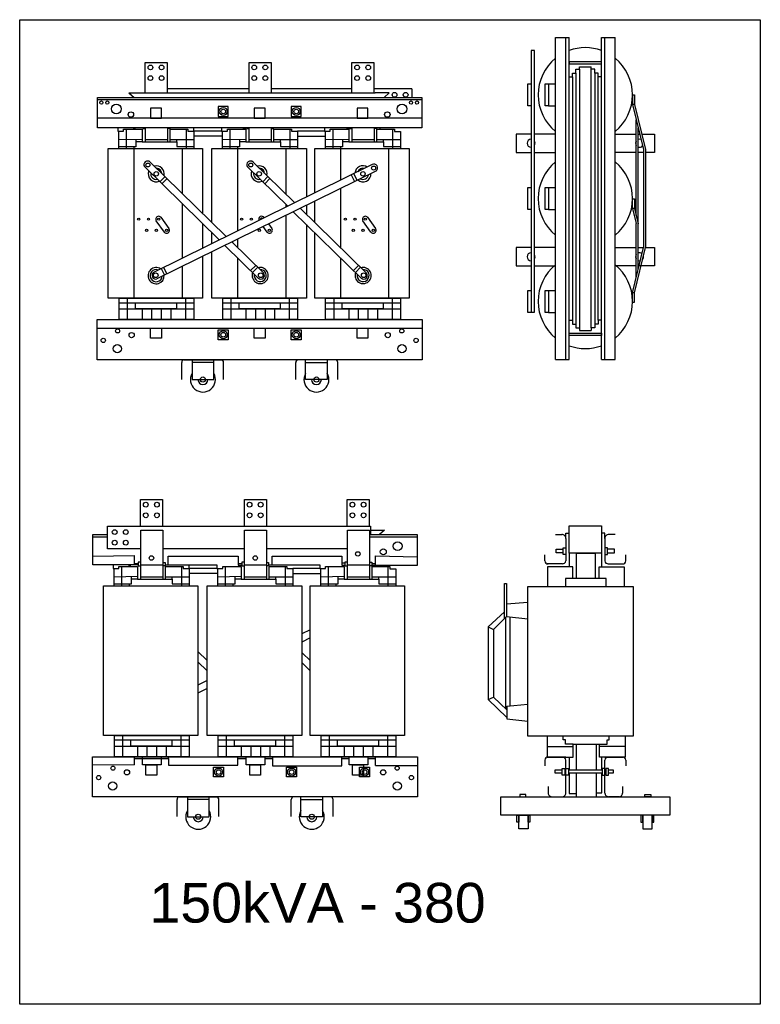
# Model space of a CAD drawing. Header units: millimetres. Extents: x 18098 to 54149, y 8095 to 18524.
# Tile 5 of 17: x 25315 to 27842, y 9749 to 13110. Entities that reach past the tile are written whole.
import ezdxf

# ---------------------------------------------------------------- set-up
doc = ezdxf.new("R2010")
doc.units = ezdxf.units.MM
for name, color, linetype in [('BOBINA', 2, 'Continuous'), ('CULATRA', 1, 'Continuous'), ('DETALHE', 3, 'Continuous'), ('L1', 1, 'Continuous'), ('L2', 2, 'Continuous')]:
    doc.layers.add(name, color=color, linetype=linetype)
doc.styles.get("Standard").update_dxf_attribs({"font": 'arial.ttf'})

msp = doc.modelspace()

# ---------------------------------------------------------------- linework, layer by layer
at = {"layer": 'BOBINA'}
for points in [[(25938.8, 12302.2), (25938.8, 12159.2), (25616.5, 12159.2), (25616.5, 12670.3), (25938.8, 12670.3), (25938.8, 12449)], [(25970.5, 12417.9), (25970.5, 12670.3), (26292.8, 12670.3), (26292.8, 12504.7)], [(26321.5, 12518.9), (26321.5, 12670.3), (26643.8, 12670.3), (26643.8, 12159.2), (26321.5, 12159.2), (26321.5, 12303.7)], [(26292.8, 12476.8), (26292.8, 12446)], [(26321.5, 12417.9), (26321.5, 12491)], [(25938.8, 12413.9), (25938.8, 12379.9)], [(26292.8, 12411), (26292.8, 12317.9)], [(25938.8, 12379.9), (25938.8, 12330.1)], [(25970.5, 12345.8), (25970.5, 12382.8)], [(26321.5, 12303.7), (26321.5, 12382.8)], [(26292.8, 12317.9), (26292.8, 12159.2), (25970.5, 12159.2), (25970.5, 12317.9)]]:
    msp.add_lwpolyline(points, dxfattribs=at)
for points in [[(25600.6, 11178), (25922.9, 11178), (25922.9, 10666.8), (25600.6, 10666.8)], [(25954.6, 11178), (26276.9, 11178), (26276.9, 10666.8), (25954.6, 10666.8)], [(26305.6, 11178), (26627.9, 11178), (26627.9, 10666.8), (26305.6, 10666.8)], [(27048, 11175.2), (27407.2, 11175.2), (27407.2, 10665.1), (27048, 10665.1)]]:
    msp.add_lwpolyline(points, close=True, dxfattribs=at)
at = {"layer": 'CULATRA'}
for p, q in [((26097.1, 12874.1), (25818.3, 12874.1)), ((26448.1, 12874.1), (26172.3, 12874.1)), ((26652.9, 12874.1), (26523.3, 12874.1)), ((26652.9, 12874.1), (26652.9, 12844.8)), ((25580.6, 12741.4), (25580.6, 12844.8)), ((25580.6, 12844.8), (26686.3, 12844.8)), ((25687.6, 12860), (25704.7, 12844.8)), ((26575.7, 12860), (26527.3, 12860)), ((26575.7, 12860), (26558.6, 12844.8)), ((26686.3, 12844.8), (26686.3, 12741.4)), ((25580.6, 12837.2), (26686.3, 12837.2)), ((26686.3, 12773.9), (25580.6, 12773.9)), ((26686.3, 12741.4), (25580.6, 12741.4)), ((25649.6, 12741.4), (25649.6, 12729.3)), ((25702.5, 12741.4), (25702.5, 12735.9)), ((25707.8, 12741.4), (25707.8, 12735.9)), ((25734.8, 12741.4), (25734.8, 12738.6)), ((25734.8, 12738.6), (25744.1, 12738.6)), ((25826.9, 12738.2), (25819.2, 12738.2)), ((25826.9, 12741.4), (25826.9, 12738.2)), ((25908.9, 12729.3), (25908.9, 12742.2)), ((26003.6, 12741.4), (26003.6, 12729.3)), ((26075.6, 12741.4), (26075.6, 12740.7)), ((26075.6, 12740.7), (26088.8, 12740.7)), ((26088.8, 12741.4), (26088.8, 12738.6)), ((26088.8, 12738.6), (26098.1, 12738.6)), ((26179.1, 12737.9), (26173.2, 12737.9)), ((26179.1, 12741.4), (26179.1, 12737.9)), ((26354.7, 12742.2), (26354.7, 12729.3)), ((26429.4, 12741.4), (26429.4, 12740.2)), ((26429.4, 12740.2), (26439.8, 12740.2)), ((26439.8, 12741.4), (26439.8, 12738.6)), ((26439.8, 12738.6), (26449.1, 12738.6)), ((26532.2, 12738.9), (26524.3, 12738.9)), ((26532.2, 12741.4), (26532.2, 12738.9)), ((26544.2, 12739.1), (26544.2, 12741.4)), ((25649.6, 12729.3), (25652.8, 12729.3)), ((26003.6, 12729.3), (25908.9, 12729.3)), ((25908.9, 12713.4), (26006.8, 12713.4)), ((26003.6, 12729.3), (26006.8, 12729.3)), ((26354.7, 12729.3), (26262.9, 12729.3)), ((26262.9, 12712.7), (26357.9, 12712.7)), ((26354.7, 12729.3), (26357.9, 12729.3)), ((25703.8, 12670.3), (25703.8, 12159.2)), ((25868.5, 12670.3), (25868.5, 12517.8)), ((26057.8, 12670.3), (26057.8, 12433.8)), ((26222.5, 12670.3), (26222.5, 12514.9)), ((26408.8, 12670.3), (26408.8, 12562)), ((26573.5, 12670.3), (26573.5, 12159.2)), ((25740.1, 12608.5), (25995.7, 12358.2)), ((25759.9, 12624.1), (26019.5, 12369.9)), ((26517.8, 12615.7), (25771.4, 12247.6)), ((26091.2, 12608.5), (26229.1, 12473.3)), ((26110.9, 12624.1), (26252.9, 12485.1)), ((26531.7, 12594.7), (25783, 12225.4)), ((25810.5, 12574.6), (25793, 12556.7)), ((26161.5, 12574.6), (26144, 12556.7)), ((26445.8, 12580.1), (26456.9, 12557.7)), ((26454.4, 12584.4), (26465.4, 12561.9)), ((25817.3, 12567.9), (25799.8, 12550.1)), ((26168.3, 12567.9), (26150.8, 12550.1)), ((26408.8, 12534), (26408.8, 12332.4)), ((25868.5, 12482.8), (25868.5, 12311)), ((26222.5, 12479.9), (26222.5, 12470.1)), ((25796, 12436.1), (25823.8, 12397)), ((26147, 12436.1), (26148.7, 12433.7)), ((26222.5, 12442.1), (26222.5, 12314)), ((26248.1, 12454.8), (26480.3, 12227.3)), ((26271.9, 12466.5), (26498.2, 12244.8)), ((26501, 12436.1), (26528.8, 12397)), ((25808.2, 12385), (25780.8, 12423.5)), ((26057.8, 12433.8), (26057.8, 12388.8)), ((26159.2, 12385), (26145.5, 12404.2)), ((26163.4, 12413), (26174.8, 12397)), ((26513.2, 12385), (26485.9, 12423.5)), ((26014.6, 12339.6), (26129.3, 12227.3)), ((26038.4, 12351.4), (26147.2, 12244.8)), ((26040.8, 12352.5), (26040.8, 12349)), ((26057.8, 12360.9), (26057.8, 12332.4)), ((25868.5, 12311), (25868.5, 12295.4)), ((26222.5, 12314), (26222.5, 12159.2)), ((25868.5, 12267.5), (25868.5, 12159.2)), ((26057.8, 12297.3), (26057.8, 12159.2)), ((26120.1, 12271.4), (26102.5, 12253.5)), ((26408.8, 12297.3), (26408.8, 12260.6)), ((26471.1, 12271.4), (26453.6, 12253.5)), ((25797.1, 12260.4), (25808.2, 12238)), ((25805.4, 12264.5), (25816.6, 12242.1)), ((26126.7, 12264.9), (26109.2, 12247)), ((26408.8, 12260.6), (26408.8, 12159.2)), ((26477.7, 12264.9), (26460.2, 12247)), ((25579.5, 12057.5), (26687.5, 12057.5)), ((25902.9, 11949.5), (25902.9, 11881.9)), ((25976.7, 11940.3), (25902.9, 11940.3)), ((25976.7, 11881.9), (25976.7, 11949.5)), ((26290.3, 11881.9), (26290.3, 11949.5)), ((26290.3, 11940.3), (26364.1, 11940.3)), ((26364.1, 11949.5), (26364.1, 11881.9)), ((25902.9, 11881.9), (25976.7, 11881.9)), ((26364.1, 11881.9), (26290.3, 11881.9)), ((26511.4, 11381.7), (26511.4, 11352.4)), ((26511.4, 11367.6), (26559.8, 11367.6)), ((26559.8, 11367.6), (26542.7, 11352.4)), ((25564.7, 11249.1), (25564.7, 11352.4)), ((25564.7, 11352.4), (25614.1, 11352.4)), ((25564.7, 11344.9), (25614.1, 11344.9)), ((26508.4, 11352.4), (26670.4, 11352.4)), ((26508.4, 11344.9), (26670.4, 11344.9)), ((26670.4, 11352.4), (26670.4, 11246.7)), ((25803.3, 11305.2), (26082.2, 11305.2)), ((26157.3, 11305.2), (26433.2, 11305.2)), ((25564.7, 11279), (25705.4, 11281.5)), ((25705.4, 11281.5), (25705.4, 11249.1)), ((25728.2, 11258.5), (25718.9, 11258.5)), ((25718.9, 11258.5), (25718.9, 11246.3)), ((25821.5, 11249.8), (25821.5, 11279.1)), ((25821.5, 11279.1), (26059.7, 11279.1)), ((26059.7, 11279.1), (26059.7, 11248.4)), ((26082.2, 11258.5), (26072.9, 11258.5)), ((26072.9, 11258.5), (26072.9, 11246.3)), ((26175.7, 11249.8), (26175.7, 11278.8)), ((26175.7, 11278.8), (26413.5, 11278.8)), ((26413.5, 11278.8), (26413.5, 11247.9)), ((26433.2, 11258.5), (26424, 11258.5)), ((26424, 11258.5), (26424, 11246.3)), ((26528.3, 11246.7), (26528.3, 11280.1)), ((26528.3, 11280.1), (26670.4, 11276.7)), ((25718.9, 11249.1), (25564.7, 11249.1)), ((25633.7, 11249.1), (25633.7, 11237)), ((25633.7, 11237), (25636.9, 11237)), ((25686.6, 11249.1), (25686.6, 11243.6)), ((25691.9, 11249.1), (25691.9, 11243.6)), ((25705.4, 11254.5), (25718.9, 11254.5)), ((25718.9, 11246.3), (25728.2, 11246.3)), ((25803.3, 11257.4), (25811, 11257.4)), ((25811, 11245.8), (25803.3, 11245.8)), ((25811, 11257.4), (25811, 11245.8)), ((25811, 11249.8), (25987.7, 11249.8)), ((25893, 11237), (25893, 11249.8)), ((25987.7, 11237), (25893, 11237)), ((25987.7, 11249.8), (25987.7, 11237)), ((25987.7, 11237), (25990.9, 11237)), ((26059.7, 11254.4), (26072.9, 11254.4)), ((26059.7, 11248.4), (26072.9, 11248.4)), ((26072.9, 11246.3), (26082.2, 11246.3)), ((26157.3, 11257), (26163.2, 11257)), ((26163.2, 11245.5), (26157.3, 11245.5)), ((26163.2, 11257), (26163.2, 11245.5)), ((26163.2, 11249.8), (26338.8, 11249.8)), ((26338.8, 11237), (26247, 11237)), ((26338.8, 11249.8), (26338.8, 11237)), ((26338.8, 11237), (26342, 11237)), ((26424, 11254.9), (26413.5, 11254.9)), ((26413.5, 11247.9), (26424, 11247.9)), ((26424, 11246.3), (26433.2, 11246.3)), ((26508.4, 11258.2), (26516.3, 11258.2)), ((26516.3, 11246.5), (26508.4, 11246.5)), ((26516.3, 11258.2), (26516.3, 11246.5)), ((26516.3, 11254.5), (26528.3, 11254.5)), ((26670.4, 11246.7), (26516.9, 11246.7)), ((25893, 11221.1), (25990.9, 11221.1)), ((26247, 11220.3), (26342, 11220.3)), ((27114.7, 10665.1), (27114.7, 10593.2)), ((27169.3, 10652.4), (27169.3, 10665.1)), ((27325.7, 10652.4), (27325.7, 10665.1)), ((27380.3, 10665.1), (27380.3, 10593.2)), ((27114.7, 10629.1), (27202.5, 10629.1)), ((27176.4, 10652.4), (27169.3, 10652.4)), ((27176.4, 10637.4), (27176.4, 10652.4)), ((27202.5, 10637.4), (27176.4, 10637.4)), ((27202.5, 10593.2), (27202.5, 10637.4)), ((27202.5, 10637.4), (27292.5, 10637.4)), ((27212.9, 10637.4), (27212.9, 10549.5)), ((27281.9, 10637.4), (27281.9, 10549.5)), ((27292.5, 10593.2), (27292.5, 10637.4)), ((27292.5, 10637.4), (27318.6, 10637.4)), ((27380.3, 10629.1), (27292.5, 10629.1)), ((27318.6, 10637.4), (27318.6, 10652.4)), ((27318.6, 10652.4), (27325.7, 10652.4)), ((25706, 10566.5), (25706, 10594.2)), ((25706, 10588), (25733.5, 10588)), ((25733.5, 10588), (25822.7, 10588)), ((25822.7, 10588), (25822.7, 10594.2)), ((25822.7, 10588), (25822.7, 10565.6)), ((26059.1, 10565.6), (26059.1, 10594.2)), ((26059.1, 10588.3), (26087.6, 10588.3)), ((26151.3, 10588.6), (26176.8, 10588.6)), ((26176.8, 10594.2), (26176.8, 10563.1)), ((26414, 10563.1), (26414, 10594.2)), ((26414, 10588.1), (26438.6, 10588.1)), ((26502.3, 10588.7), (26528.5, 10588.7)), ((26528.5, 10564.4), (26528.5, 10594.2)), ((27189.8, 10593.2), (27189.8, 10549.5)), ((27300.9, 10549.5), (27300.9, 10593.2)), ((25706, 10566.5), (25563.6, 10565.2)), ((25822.7, 10565.6), (26059.1, 10565.6)), ((26176.8, 10563.1), (26414, 10563.1)), ((26528.5, 10564.4), (26671.6, 10564.4)), ((27189.8, 10537.9), (27189.8, 10469.4)), ((27212.9, 10537.9), (27212.9, 10457.4)), ((27281.9, 10537.9), (27281.9, 10457.4)), ((27300.9, 10471.3), (27300.9, 10537.9)), ((25887, 10457.2), (25887, 10389.5)), ((25960.8, 10389.5), (25960.8, 10457.2)), ((26274.4, 10389.5), (26274.4, 10457.2)), ((26348.2, 10457.2), (26348.2, 10389.5)), ((27189.8, 10469.4), (27212.9, 10469.4)), ((27281.9, 10471.3), (27300.9, 10471.3)), ((25960.8, 10448), (25887, 10448)), ((26274.4, 10448), (26348.2, 10448)), ((25887, 10389.5), (25960.8, 10389.5)), ((26348.2, 10389.5), (26274.4, 10389.5))]:
    msp.add_line(p, q, dxfattribs=at)
for points in [[(25992.1, 12780.2), (26026.2, 12780.2), (26026.2, 12813.5), (25992.1, 12813.5)], [(26241.4, 12780.2), (26275.4, 12780.2), (26275.4, 12813.5), (26241.4, 12813.5)], [(25579.5, 12086.6), (26687.5, 12086.6), (26687.5, 11949.5), (25579.5, 11949.5)], [(25992.1, 12051.2), (26026.2, 12051.2), (26026.2, 12017.9), (25992.1, 12017.9)], [(26241.4, 12051.2), (26275.4, 12051.2), (26275.4, 12017.9), (26241.4, 12017.9)], [(25563.6, 10594.2), (26671.6, 10594.2), (26671.6, 10457.2), (25563.6, 10457.2)], [(25976.3, 10558.8), (26010.3, 10558.8), (26010.3, 10525.6), (25976.3, 10525.6)], [(26225.5, 10558.8), (26259.5, 10558.8), (26259.5, 10525.6), (26225.5, 10525.6)], [(26474.5, 10558.8), (26508.6, 10558.8), (26508.6, 10525.6), (26474.5, 10525.6)], [(26956.7, 10457.4), (27532.7, 10457.4), (27532.7, 10394.6), (26956.7, 10394.6)], [(27021.2, 10457.4), (27042.1, 10457.4), (27042.1, 10465.3), (27021.2, 10465.3)], [(27468.3, 10457.4), (27447.4, 10457.4), (27447.4, 10465.3), (27468.3, 10465.3)], [(27010.7, 10394.6), (27017.2, 10394.6), (27017.2, 10371.6), (27010.7, 10371.6)], [(27017.2, 10394.6), (27049, 10394.6), (27049, 10348.5), (27017.2, 10348.5)], [(27049, 10394.6), (27055.5, 10394.6), (27055.5, 10371.6), (27049, 10371.6)], [(27440.5, 10394.6), (27434, 10394.6), (27434, 10371.6), (27440.5, 10371.6)], [(27472.3, 10394.6), (27440.5, 10394.6), (27440.5, 10348.5), (27472.3, 10348.5)], [(27478.8, 10394.6), (27472.3, 10394.6), (27472.3, 10371.6), (27478.8, 10371.6)]]:
    msp.add_lwpolyline(points, close=True, dxfattribs=at)
for points in [[(27059.3, 12719.8), (27008.9, 12719.8), (27008.9, 12656.9), (27059.3, 12656.9)], [(27142.9, 12719.8), (27071.3, 12719.8)], [(27346.2, 12719.8), (27418.3, 12719.8)], [(27425, 12719.8), (27430.2, 12719.8)], [(27436.9, 12719.8), (27480.2, 12719.8), (27480.2, 12656.9), (27449.7, 12656.9)], [(27071.3, 12656.9), (27142.9, 12656.9)], [(27418.3, 12656.9), (27346.2, 12656.9)], [(27443, 12656.9), (27425, 12656.9)], [(27059.3, 12332.4), (27008.9, 12332.4), (27008.9, 12269.6), (27059.3, 12269.6)], [(27142.9, 12332.4), (27071.3, 12332.4)], [(27346.2, 12332.4), (27418.3, 12332.4)], [(27425, 12332.4), (27443, 12332.4)], [(27449.7, 12332.4), (27480.2, 12332.4), (27480.2, 12269.6), (27425, 12269.6)], [(27071.3, 12269.6), (27142.9, 12269.6)], [(27418.3, 12269.6), (27346.2, 12269.6)]]:
    msp.add_lwpolyline(points, dxfattribs=at)
for centre, radius in [((25593.3, 12827.2), 5.4), ((25613.5, 12827.2), 5.4), ((25644.1, 12805.6), 16.6), ((26009.2, 12796.8), 13.7), ((26009.2, 12796.8), 7.95), ((26258.4, 12796.8), 13.7), ((26258.4, 12796.8), 7.95), ((26619.2, 12805.6), 16.6), ((26649.8, 12827.2), 5.4), ((26670, 12827.2), 5.4), ((25694.1, 12786.3), 9.34), ((26569.2, 12786.3), 9.34), ((25752, 12614.1), 6.76), ((26103, 12614.1), 6.76), ((26522.2, 12603.7), 6.76), ((25780.6, 12584), 7.53), ((26131.6, 12584), 7.53), ((26485.7, 12584), 7.53), ((25720.8, 12429.2), 3.87), ((25754.1, 12429.2), 3.87), ((25788.9, 12429.2), 3.87), ((26071.8, 12429.2), 3.87), ((26105.1, 12429.2), 3.87), ((26425.9, 12429.2), 3.87), ((26459.1, 12429.2), 3.87), ((26493.9, 12429.2), 3.87), ((25747.7, 12391.3), 3.87), ((25781, 12391.3), 3.87), ((25815.7, 12391.3), 3.87), ((26132, 12391.3), 3.87), ((26166.8, 12391.3), 3.87), ((26452.7, 12391.3), 3.87), ((26486, 12391.3), 3.87), ((26520.8, 12391.3), 3.87), ((25778.8, 12237.8), 7.76), ((26137.1, 12237.8), 7.76), ((26488.1, 12237.8), 7.76), ((25648.7, 12047.8), 7), ((25696.6, 12033.4), 8.84), ((26009.2, 12034.6), 13.7), ((26009.2, 12034.6), 7.95), ((26258.4, 12034.6), 13.7), ((26258.4, 12034.6), 7.95), ((26570.4, 12033.4), 8.84), ((26618.3, 12047.8), 7), ((25600, 12015.4), 7.37), ((25647.9, 11987), 14), ((26619, 11987), 14), ((26667, 12015.4), 7.37), ((25939.8, 11881.9), 8.75), ((26327.2, 11881.9), 8.75), ((26604.1, 11313), 15.1), ((26468.4, 11286.8), 7.48), ((26555, 11293.8), 10.3), ((25764.3, 11272.7), 7.48), ((26118.3, 11272.7), 7.48), ((25632.8, 10555.4), 7), ((25993.3, 10542.2), 13.7), ((26242.5, 10542.2), 13.7), ((26491.6, 10542.2), 13.7), ((26602.4, 10555.4), 7), ((25584.1, 10523), 7.37), ((25680.7, 10541.1), 8.84), ((25993.3, 10542.2), 7.95), ((26242.5, 10542.2), 7.95), ((26491.6, 10542.2), 7.95), ((26554.5, 10541.1), 8.84), ((26651.1, 10523), 7.37), ((25632, 10494.6), 14), ((26603.1, 10494.6), 14), ((25923.9, 10389.5), 8.75), ((26311.3, 10389.5), 8.75)]:
    msp.add_circle(centre, radius, dxfattribs=at)
for centre, radius, start, end in [((25751.2, 12614.9), 12.8, 46.642, 210.024), ((25780.6, 12584), 27.4, 346.7722, 104.4167), ((25780.6, 12584), 27.4, 346.7722, 104.4167), ((25780.6, 12584), 18.9, 4.2638, 86.9251), ((26102.2, 12614.9), 12.8, 46.642, 210.024), ((26131.6, 12584), 27.4, 346.7722, 104.4167), ((26131.6, 12584), 27.4, 346.7722, 104.4167), ((26131.6, 12584), 18.9, 4.2638, 86.9251), ((26485.7, 12584), 27.4, 57.4747, 175.1192), ((26485.7, 12584), 27.4, 57.4747, 175.1192), ((26485.7, 12584), 18.9, 74.9663, 157.6276), ((26523.2, 12604.2), 12.8, 311.8674, 115.2494), ((25780.6, 12584), 27.4, 159.0021, 292.1868), ((25780.6, 12584), 27.4, 159.0021, 292.1868), ((25780.6, 12584), 18.9, 170.7808, 280.4081), ((26131.6, 12584), 27.4, 159.0021, 292.1868), ((26131.6, 12584), 27.4, 159.0021, 292.1868), ((26131.6, 12584), 18.9, 170.7808, 280.4081), ((26485.7, 12584), 27.4, 229.7046, 2.8893), ((26485.7, 12584), 27.4, 229.7046, 2.8893), ((26485.7, 12584), 18.9, 241.4833, 351.1106), ((25788.9, 12429.2), 9.88, 26.9095, 215.3387), ((26139.9, 12429.2), 9.88, 26.9095, 205.7743), ((26493.9, 12429.2), 9.88, 26.9095, 215.3387), ((26139.9, 12429.2), 3.87, 27.4774, 205.0295), ((25815.7, 12391.3), 9.88, 210.637, 35.4323), ((26166.8, 12391.3), 9.88, 210.637, 35.4323), ((26520.8, 12391.3), 9.88, 210.637, 35.4323), ((25780.3, 12236.4), 27.6, 56.8542, 2.7277), ((25780.3, 12236.4), 20.6, 69.111, 353.8189), ((25778.6, 12237.2), 12.6, 124.871, 290.4644), ((26135.3, 12236.9), 27.6, 159.3603, 105.2339), ((26135.3, 12236.9), 20.6, 168.2691, 92.9771), ((26137.1, 12237.2), 12.6, 231.6236, 37.217), ((26486.3, 12236.9), 27.6, 159.3603, 105.2339), ((26486.3, 12236.9), 20.6, 168.2691, 92.9771), ((26488.2, 12237.2), 12.6, 231.6236, 37.217), ((25939.8, 11881.9), 42.6, 150.1435, 29.8565), ((26327.2, 11881.9), 42.6, 150.1435, 29.8565), ((25939.8, 11881.9), 16.8, 180, 0), ((26327.2, 11881.9), 16.8, 180, 0), ((25923.9, 10389.5), 42.6, 150.1435, 29.8565), ((25923.9, 10389.5), 16.8, 180, 0), ((26311.3, 10389.5), 42.6, 150.1435, 29.8565), ((26311.3, 10389.5), 16.8, 180, 0)]:
    msp.add_arc(centre, radius, start, end, dxfattribs=at)
at = {"layer": 'DETALHE'}
for p, q in [((25867.3, 11882.5), (25867.3, 11940.4)), ((25874.8, 11949.5), (26002.7, 11949.5)), ((26010.2, 11882.5), (26010.2, 11940.4)), ((26256.8, 11882.5), (26256.8, 11940.4)), ((26392.2, 11949.5), (26264.3, 11949.5)), ((26399.7, 11882.5), (26399.7, 11940.4)), ((27142.9, 11352.5), (27165.9, 11352.5)), ((27177.9, 11339.8), (27177.9, 11262.8)), ((27311.2, 11339.8), (27311.2, 11262.8)), ((27346.2, 11352.5), (27323.2, 11352.5)), ((27106.5, 11262.8), (27106.5, 11283.1)), ((27382.7, 11262.8), (27382.7, 11283.1)), ((27166.4, 11252.7), (27114.7, 11252.7)), ((27322.7, 11252.7), (27374.4, 11252.7)), ((27114.7, 10593.2), (27202.5, 10593.2)), ((27177.9, 10593.2), (27114.7, 10593.2)), ((27380.3, 10593.2), (27292.5, 10593.2)), ((27374.7, 10593.2), (27292.5, 10593.2)), ((27311.6, 10593.2), (27374.7, 10593.2)), ((27106.5, 10583.1), (27106.5, 10562.8)), ((27177.9, 10470.2), (27177.9, 10583.1)), ((27311.6, 10470.2), (27311.6, 10583.1)), ((27383, 10583.1), (27383, 10562.8)), ((27118, 10492.7), (27118, 10470.2)), ((27371.5, 10492.7), (27371.5, 10470.2)), ((25858.9, 10457.2), (25986.8, 10457.2)), ((26376.3, 10457.2), (26248.4, 10457.2)), ((27130, 10457.4), (27165.9, 10457.4)), ((27359.5, 10457.4), (27323.6, 10457.4)), ((25851.4, 10390.1), (25851.4, 10448)), ((25994.3, 10390.1), (25994.3, 10448)), ((26240.9, 10390.1), (26240.9, 10448)), ((26383.8, 10390.1), (26383.8, 10448))]:
    msp.add_line(p, q, dxfattribs=at)
for centre, radius, start, end in [((25876.6, 11940.4), 9.29, 101.207, 180), ((26000.9, 11940.4), 9.29, 0, 78.793), ((26266.1, 11940.4), 9.29, 101.207, 180), ((26390.4, 11940.4), 9.29, 0, 78.793), ((27165.2, 11339.8), 12.8, 0, 93.3125), ((27324, 11339.8), 12.8, 86.6875, 180), ((27116.6, 11262.8), 10.2, 180, 277.5762), ((27166.4, 11264.3), 11.6, 269.8365, 352.5873), ((27322.7, 11264.3), 11.6, 187.4127, 270.1635), ((27372.5, 11262.8), 10.2, 262.4238, 0), ((27116.6, 10583.1), 10.2, 82.4238, 180), ((27167.7, 10583.1), 10.2, 0, 97.5762), ((27321.7, 10583.1), 10.2, 82.4238, 180), ((27372.8, 10583.1), 10.2, 0, 97.5762), ((25860.7, 10448), 9.29, 101.207, 180), ((25985, 10448), 9.29, 0, 78.793), ((26250.2, 10448), 9.29, 101.207, 180), ((26374.5, 10448), 9.29, 0, 78.793), ((27130.8, 10470.2), 12.8, 180, 273.3125), ((27165.2, 10470.2), 12.8, 266.6875, 0), ((27324.3, 10470.2), 12.8, 180, 273.3125), ((27358.7, 10470.2), 12.8, 266.6875, 0)]:
    msp.add_arc(centre, radius, start, end, dxfattribs=at)
at = {"layer": 'L1'}
for p, q in [((27142.9, 11950.2), (27142.9, 13049)), ((27142.9, 13049), (27189.5, 13049)), ((27177.9, 11950.2), (27177.9, 13049)), ((27189.5, 11950.2), (27189.5, 13049)), ((27299.7, 11950.2), (27299.7, 13049)), ((27299.7, 13049), (27346.2, 13049)), ((27311.2, 11950.2), (27311.2, 13049)), ((27346.2, 11950.2), (27346.2, 13049)), ((25743, 12860), (25743, 12964.3)), ((25743, 12964.3), (25818.3, 12964.3)), ((25818.3, 12964.3), (25818.3, 12860)), ((26097.1, 12860), (26097.1, 12964.3)), ((26097.1, 12964.3), (26172.3, 12964.3)), ((26172.3, 12964.3), (26172.3, 12860)), ((26448.1, 12860), (26448.1, 12964.3)), ((26448.1, 12964.3), (26523.3, 12964.3)), ((26523.3, 12964.3), (26523.3, 12860)), ((27212.5, 12927.9), (27212.5, 12941.1)), ((27212.5, 12941.1), (27224.3, 12941.1)), ((27224.3, 12941.1), (27224.3, 12949.4)), ((27224.3, 12949.4), (27264.8, 12949.4)), ((27224.3, 12941.1), (27224.3, 12058.1)), ((27264.8, 12941.1), (27264.8, 12949.4)), ((27276.7, 12941.1), (27264.8, 12941.1)), ((27264.8, 12058.1), (27264.8, 12941.1)), ((27276.7, 12927.9), (27276.7, 12941.1)), ((27189.3, 12914.7), (27200.6, 12914.7)), ((27200.6, 12914.7), (27200.6, 12927.9)), ((27200.6, 12927.9), (27212.5, 12927.9)), ((27200.6, 12914.7), (27200.6, 12084.5)), ((27212.5, 12927.9), (27212.5, 12071.3)), ((27288.5, 12927.9), (27276.7, 12927.9)), ((27276.7, 12927.9), (27276.7, 12071.3)), ((27288.5, 12914.7), (27288.5, 12927.9)), ((27299.9, 12914.7), (27288.5, 12914.7)), ((27288.5, 12084.5), (27288.5, 12914.7)), ((27119.3, 12891.2), (27142.9, 12891.2)), ((25687.6, 12860), (26527.3, 12860)), ((27405.7, 12853.6), (27405.7, 12821.2)), ((27405.7, 12853.6), (27412.4, 12853.6)), ((27412.4, 12853.6), (27412.4, 12821.2)), ((27119.3, 12816.1), (27142.9, 12816.1)), ((27405.7, 12821.2), (27443, 12667)), ((27412.4, 12821.2), (27405.7, 12821.2)), ((27412.4, 12821.2), (27449.7, 12666.8)), ((25744.1, 12693), (25744.1, 12741.4)), ((25819.2, 12741.4), (25819.2, 12693)), ((26098.1, 12693), (26098.1, 12741.4)), ((26173.2, 12741.4), (26173.2, 12693)), ((26449.1, 12693), (26449.1, 12741.4)), ((26524.3, 12741.4), (26524.3, 12693)), ((27418.3, 12441.6), (27418.3, 12767.9)), ((27425, 12413.7), (27425, 12741.2)), ((25652.8, 12670.3), (25652.8, 12729.3)), ((25652.8, 12729.3), (25669.3, 12729.3)), ((25669.3, 12729.3), (25669.3, 12735.9)), ((25669.3, 12735.9), (25732.5, 12735.9)), ((25669.3, 12729.3), (25669.3, 12729.3)), ((25677.6, 12735.9), (25677.6, 12670.3)), ((25732.5, 12735.9), (25732.5, 12729.3)), ((25732.5, 12729.3), (25732.5, 12693)), ((25828.2, 12693), (25828.2, 12736.3)), ((25828.2, 12736.3), (25888.2, 12736.3)), ((25882.1, 12736.3), (25882.1, 12670.3)), ((25888.2, 12736.3), (25888.2, 12729.3)), ((25888.2, 12729.3), (25908.9, 12729.3)), ((25908.9, 12729.3), (25908.9, 12670.3)), ((26006.8, 12670.3), (26006.8, 12729.3)), ((26006.8, 12729.3), (26023.4, 12729.3)), ((26023.4, 12729.3), (26023.4, 12735.9)), ((26023.4, 12735.9), (26086.5, 12735.9)), ((26023.4, 12729.3), (26023.4, 12729.3)), ((26031.6, 12735.9), (26031.6, 12670.3)), ((26086.5, 12735.9), (26086.5, 12729.3)), ((26086.5, 12729.3), (26086.5, 12693)), ((26182.2, 12690.4), (26182.2, 12736.3)), ((26182.2, 12736.3), (26242.2, 12736.3)), ((26236.1, 12736.3), (26236.1, 12670.3)), ((26242.2, 12736.3), (26242.2, 12729.3)), ((26242.2, 12729.3), (26262.9, 12729.3)), ((26262.9, 12729.3), (26262.9, 12670.3)), ((26357.9, 12670.3), (26357.9, 12729.3)), ((26357.9, 12729.3), (26374.4, 12729.3)), ((26374.4, 12729.3), (26374.4, 12735.9)), ((26374.4, 12735.9), (26437.5, 12735.9)), ((26374.4, 12729.3), (26374.4, 12729.3)), ((26382.6, 12735.9), (26382.6, 12670.3)), ((26437.5, 12735.9), (26437.5, 12729.3)), ((26437.5, 12729.3), (26437.5, 12693)), ((26533.2, 12690.4), (26533.2, 12736.3)), ((26533.2, 12736.3), (26593.3, 12736.3)), ((26587.1, 12736.3), (26587.1, 12670.3)), ((26593.3, 12736.3), (26593.3, 12728.7)), ((26593.3, 12728.7), (26614, 12728.7)), ((26614, 12728.7), (26614, 12670.3)), ((25652.8, 12701.3), (25732.5, 12702.7)), ((25711, 12675.6), (25652.8, 12675.6)), ((25703.8, 12675.6), (25703.8, 12670.3)), ((25711, 12702.3), (25711, 12675.6)), ((25732.5, 12693), (25711, 12693)), ((25732.5, 12693), (25850.5, 12693)), ((25744.1, 12701.1), (25819.2, 12701.1)), ((25828.2, 12701.2), (25908.9, 12701.2)), ((25850.5, 12693), (25850.5, 12701.2)), ((25850.5, 12693), (25850.5, 12676.9)), ((25850.5, 12676.9), (25908.9, 12676.9)), ((26006.8, 12701.3), (26086.5, 12702.7)), ((26065.1, 12675.6), (26006.8, 12675.6)), ((26057.8, 12675.6), (26057.8, 12670.3)), ((26065.1, 12702.3), (26065.1, 12675.6)), ((26086.5, 12693), (26065.1, 12693)), ((26086.5, 12693), (26204.5, 12693)), ((26098.1, 12701.1), (26173.2, 12701.1)), ((26182.2, 12701.2), (26262.9, 12701.2)), ((26204.5, 12693), (26204.5, 12701.2)), ((26204.5, 12693), (26204.5, 12676.9)), ((26204.5, 12676.9), (26262.9, 12676.9)), ((26357.9, 12701.3), (26437.5, 12702.7)), ((26416.1, 12675.6), (26357.9, 12675.6)), ((26408.8, 12675.6), (26408.8, 12670.3)), ((26416.1, 12702.3), (26416.1, 12675.6)), ((26437.5, 12693), (26416.1, 12693)), ((26437.5, 12693), (26555.6, 12693)), ((26449.1, 12701.1), (26524.3, 12701.1)), ((26533.2, 12701.2), (26614, 12701.2)), ((26555.6, 12693), (26555.6, 12701.2)), ((26555.6, 12693), (26555.6, 12676.9)), ((26555.6, 12676.9), (26614, 12676.9)), ((27443, 12667), (27443, 12332.2)), ((27449.7, 12666.8), (27449.7, 12332.4)), ((27119.3, 12537.2), (27142.9, 12537.2)), ((27405.7, 12465.9), (27405.7, 12498.4)), ((27405.7, 12498.4), (27412.4, 12498.4)), ((27412.4, 12498.4), (27412.4, 12465.9)), ((27119.3, 12462), (27142.9, 12462)), ((27405.7, 12465.9), (27418.3, 12413.9)), ((27412.4, 12465.9), (27405.7, 12465.9)), ((27412.4, 12465.9), (27425, 12413.7)), ((27418.3, 12230.1), (27418.3, 12413.9)), ((27425, 12258), (27425, 12413.7)), ((27405.7, 12178), (27443, 12332.2)), ((27412.4, 12178), (27449.7, 12332.4)), ((27119.3, 12186.2), (27142.9, 12186.2)), ((27405.7, 12145.6), (27405.7, 12178)), ((27412.4, 12178), (27405.7, 12178)), ((27412.4, 12145.6), (27412.4, 12178)), ((25653.5, 12144), (25908.6, 12144)), ((26007.5, 12144), (26262.6, 12144)), ((26358.6, 12144), (26613.6, 12144)), ((27405.7, 12145.6), (27412.4, 12145.6)), ((25653.5, 12122.9), (25908.6, 12122.9)), ((25732.2, 12122.9), (25732.2, 12086.6)), ((25764.9, 12122.9), (25764.9, 12086.6)), ((25797.7, 12122.9), (25797.7, 12086.6)), ((25830.4, 12122.9), (25830.4, 12086.6)), ((26007.5, 12122.9), (26262.6, 12122.9)), ((26086.2, 12122.9), (26086.2, 12086.6)), ((26119, 12122.9), (26119, 12086.6)), ((26151.7, 12122.9), (26151.7, 12086.6)), ((26184.4, 12122.9), (26184.4, 12086.6)), ((26358.6, 12122.9), (26613.6, 12122.9)), ((26437.3, 12122.9), (26437.3, 12086.6)), ((26470, 12122.9), (26470, 12086.6)), ((26502.7, 12122.9), (26502.7, 12086.6)), ((26535.4, 12122.9), (26535.4, 12086.6)), ((27119.3, 12111), (27142.9, 12111)), ((27189.3, 12084.5), (27200.6, 12084.5)), ((27200.6, 12084.5), (27200.6, 12071.3)), ((27200.6, 12071.3), (27212.5, 12071.3)), ((27212.5, 12071.3), (27212.5, 12058.1)), ((27288.5, 12071.3), (27276.7, 12071.3)), ((27276.7, 12071.3), (27276.7, 12058.1)), ((27299.9, 12084.5), (27288.5, 12084.5)), ((27288.5, 12084.5), (27288.5, 12071.3)), ((27212.5, 12058.1), (27224.3, 12058.1)), ((27224.3, 12058.1), (27224.3, 12049.8)), ((27224.3, 12049.8), (27264.8, 12049.8)), ((27264.8, 12058.1), (27264.8, 12049.8)), ((27276.7, 12058.1), (27264.8, 12058.1)), ((27142.9, 11950.2), (27189.5, 11950.2)), ((27299.7, 11950.2), (27346.2, 11950.2)), ((25727.1, 11381.7), (25727.1, 11472)), ((25727.1, 11472), (25802.4, 11472)), ((25802.4, 11472), (25802.4, 11381.7)), ((26081.2, 11381.7), (26081.2, 11472)), ((26081.2, 11472), (26156.4, 11472)), ((26156.4, 11472), (26156.4, 11381.7)), ((26432.2, 11381.7), (26432.2, 11472)), ((26432.2, 11472), (26507.4, 11472)), ((26507.4, 11472), (26507.4, 11381.7)), ((25614.1, 11304.4), (25614.1, 11381.7)), ((25614.1, 11381.7), (26511.4, 11381.7)), ((25728.2, 11200.6), (25728.2, 11367.6)), ((25728.2, 11367.6), (25803.3, 11367.6)), ((25803.3, 11367.6), (25803.3, 11200.6)), ((26082.2, 11200.6), (26082.2, 11367.6)), ((26082.2, 11367.6), (26157.3, 11367.6)), ((26157.3, 11367.6), (26157.3, 11200.6)), ((26433.2, 11200.6), (26433.2, 11367.6)), ((26433.2, 11367.6), (26508.4, 11367.6)), ((26508.4, 11367.6), (26508.4, 11200.6)), ((27177.9, 11339.8), (27177.9, 11357.6)), ((27177.9, 11357.6), (27189.5, 11357.6)), ((27311.2, 11357.6), (27299.7, 11357.6)), ((27311.2, 11339.8), (27311.2, 11357.6)), ((25728.2, 11304.4), (25614.1, 11304.4)), ((27189.5, 11289.5), (27189.5, 11242.5)), ((27299.7, 11289.5), (27299.7, 11242.5)), ((25636.9, 11178), (25636.9, 11237)), ((25636.9, 11237), (25653.4, 11237)), ((25653.4, 11237), (25653.4, 11243.6)), ((25653.4, 11243.6), (25716.6, 11243.6)), ((25653.4, 11237), (25653.4, 11237)), ((25661.7, 11243.6), (25661.7, 11178)), ((25716.6, 11243.6), (25716.6, 11237)), ((25716.6, 11237), (25716.6, 11200.6)), ((25728.2, 11249.8), (25803.3, 11249.8)), ((25812.3, 11200.6), (25812.3, 11243.9)), ((25812.3, 11243.9), (25872.3, 11243.9)), ((25866.2, 11243.9), (25866.2, 11178)), ((25872.3, 11243.9), (25872.3, 11237)), ((25872.3, 11237), (25893, 11237)), ((25893, 11237), (25893, 11178)), ((25990.9, 11178), (25990.9, 11237)), ((25990.9, 11237), (26007.5, 11237)), ((26007.5, 11237), (26007.5, 11243.6)), ((26007.5, 11243.6), (26070.6, 11243.6)), ((26007.5, 11237), (26007.5, 11237)), ((26015.7, 11243.6), (26015.7, 11178)), ((26070.6, 11243.6), (26070.6, 11237)), ((26070.6, 11237), (26070.6, 11200.6)), ((26082.2, 11249.8), (26157.3, 11249.8)), ((26166.3, 11198.1), (26166.3, 11243.9)), ((26166.3, 11243.9), (26226.3, 11243.9)), ((26220.2, 11243.9), (26220.2, 11178)), ((26226.3, 11243.9), (26226.3, 11237)), ((26226.3, 11237), (26247, 11237)), ((26247, 11237), (26247, 11178)), ((26342, 11178), (26342, 11237)), ((26342, 11237), (26358.5, 11237)), ((26358.5, 11237), (26358.5, 11243.6)), ((26358.5, 11243.6), (26421.6, 11243.6)), ((26358.5, 11237), (26358.5, 11237)), ((26366.7, 11243.6), (26366.7, 11178)), ((26421.6, 11243.6), (26421.6, 11237)), ((26421.6, 11237), (26421.6, 11200.6)), ((26433.2, 11249.8), (26508.4, 11249.8)), ((26517.3, 11198.1), (26517.3, 11243.9)), ((26517.3, 11243.9), (26577.4, 11243.9)), ((26571.2, 11243.9), (26571.2, 11178)), ((26577.4, 11243.9), (26577.4, 11236.3)), ((26577.4, 11236.3), (26598.1, 11236.3)), ((26598.1, 11236.3), (26598.1, 11178)), ((27201.4, 11242.5), (27115.9, 11242.5)), ((27115.9, 11242.5), (27115.9, 11175.2)), ((27201.4, 11202.7), (27201.4, 11242.5)), ((27292, 11202.7), (27292, 11242.5)), ((27292, 11242.5), (27377.4, 11242.5)), ((27377.4, 11242.5), (27377.4, 11175.2)), ((25636.9, 11209), (25716.6, 11210.3)), ((25695.1, 11209.9), (25695.1, 11183.2)), ((25716.6, 11200.6), (25695.1, 11200.6)), ((25716.6, 11200.6), (25834.6, 11200.6)), ((25728.2, 11208.8), (25803.3, 11208.8)), ((25812.3, 11208.9), (25893, 11208.9)), ((25834.6, 11200.6), (25834.6, 11208.9)), ((25834.6, 11200.6), (25834.6, 11184.6)), ((25990.9, 11209), (26070.6, 11210.3)), ((26049.2, 11209.9), (26049.2, 11183.2)), ((26070.6, 11200.6), (26049.2, 11200.6)), ((26070.6, 11200.6), (26188.6, 11200.6)), ((26082.2, 11208.8), (26157.3, 11208.8)), ((26166.3, 11208.9), (26247, 11208.9)), ((26188.6, 11200.6), (26188.6, 11208.9)), ((26188.6, 11200.6), (26188.6, 11184.6)), ((26342, 11209), (26421.6, 11210.3)), ((26400.2, 11209.9), (26400.2, 11183.2)), ((26421.6, 11200.6), (26400.2, 11200.6)), ((26421.6, 11200.6), (26539.7, 11200.6)), ((26433.2, 11208.8), (26508.4, 11208.8)), ((26517.3, 11208.9), (26598.1, 11208.9)), ((26539.7, 11200.6), (26539.7, 11208.9)), ((26539.7, 11200.6), (26539.7, 11184.6)), ((25695.1, 11183.2), (25636.9, 11183.2)), ((25687.9, 11183.2), (25687.9, 11178)), ((25834.6, 11184.6), (25893, 11184.6)), ((26049.2, 11183.2), (25990.9, 11183.2)), ((26041.9, 11183.2), (26041.9, 11178)), ((26188.6, 11184.6), (26247, 11184.6)), ((26400.2, 11183.2), (26342, 11183.2)), ((26392.9, 11183.2), (26392.9, 11178)), ((26539.7, 11184.6), (26598.1, 11184.6)), ((26969, 11066.6), (26969, 11185.2)), ((26969, 11185.2), (26975.8, 11185.2)), ((26975.8, 11185.2), (26975.8, 11073.3)), ((27048, 11121), (26975.8, 11114.8)), ((26969, 11089.4), (26913.2, 11038.2)), ((26931.5, 11029.1), (26975.8, 11073.3)), ((26972.2, 11069.8), (26972.2, 10758.2)), ((26975.8, 11073.3), (27048, 11065.1)), ((26986.8, 11072.1), (26986.5, 10767.5)), ((26305.6, 11028), (26276.9, 11013.8)), ((26913.2, 11038.2), (26913.2, 10789.5)), ((26913.2, 11038.2), (26931.5, 11029.1)), ((26913.2, 11038.2), (26913.2, 10789.5)), ((26931.8, 11029.5), (26931.8, 10797.3)), ((26305.6, 11000.1), (26276.9, 10985.9)), ((25922.9, 10953.7), (25954.6, 10922.6)), ((26279.3, 10948.4), (26305.6, 10922.6)), ((25922.9, 10918.6), (25954.6, 10887.5)), ((26276.9, 10915.7), (26305.6, 10887.5)), ((25954.6, 10854.9), (25922.9, 10839.2)), ((25954.6, 10827), (25922.9, 10811.3)), ((26913.2, 10789.5), (26931.8, 10797.3)), ((26913.2, 10789.5), (26976.3, 10728.5)), ((26931.8, 10797.3), (26976.3, 10754.3)), ((26976.3, 10766.6), (27048, 10773.4)), ((26976.3, 10766.6), (26976.3, 10724.3)), ((26976.3, 10724.3), (27048, 10715.8)), ((25637.6, 10651.6), (25892.7, 10651.6)), ((25637.6, 10630.5), (25892.7, 10630.5)), ((25716.3, 10630.5), (25716.3, 10594.2)), ((25749, 10630.5), (25749, 10594.2)), ((25781.8, 10630.5), (25781.8, 10594.2)), ((25814.5, 10630.5), (25814.5, 10594.2)), ((25991.6, 10651.6), (26246.7, 10651.6)), ((25991.6, 10630.5), (26246.7, 10630.5)), ((26070.3, 10630.5), (26070.3, 10594.2)), ((26103.1, 10630.5), (26103.1, 10594.2)), ((26135.8, 10630.5), (26135.8, 10594.2)), ((26168.5, 10630.5), (26168.5, 10594.2)), ((26342.7, 10651.6), (26597.7, 10651.6)), ((26342.7, 10630.5), (26597.7, 10630.5)), ((26421.4, 10630.5), (26421.4, 10594.2)), ((26454.1, 10630.5), (26454.1, 10594.2)), ((26486.8, 10630.5), (26486.8, 10594.2)), ((26519.5, 10630.5), (26519.5, 10594.2))]:
    msp.add_line(p, q, dxfattribs=at)
for points in [[(25314.7, 13110.1), (27841.5, 13110.1), (27841.5, 9749.4), (25314.7, 9749.4)], [(27059.3, 13005.3), (27059.3, 12112), (27071.3, 12112), (27071.3, 13005.3)], [(27189.5, 12959.3), (27299.7, 12959.3), (27299.7, 12966.5), (27189.5, 12966.5)], [(27059.3, 12891.2), (27059.3, 12816.1), (27048, 12816.1), (27048, 12891.2)], [(27119.3, 12891.2), (27119.3, 12816.1), (27108, 12816.1), (27108, 12891.2)], [(25761, 12773.9), (25798, 12773.9), (25798, 12808.3), (25761, 12808.3)], [(26115, 12773.9), (26152, 12773.9), (26152, 12808.3), (26115, 12808.3)], [(26466, 12773.9), (26503, 12773.9), (26503, 12808.3), (26466, 12808.3)], [(27059.3, 12537.2), (27059.3, 12462), (27048, 12462), (27048, 12537.2)], [(27119.3, 12537.2), (27119.3, 12462), (27108, 12462), (27108, 12537.2)], [(27059.3, 12186.2), (27059.3, 12111), (27048, 12111), (27048, 12186.2)], [(27119.3, 12186.2), (27119.3, 12111), (27108, 12111), (27108, 12186.2)], [(25653.5, 12159.2), (25908.6, 12159.2), (25908.6, 12086.6), (25653.5, 12086.6)], [(25681, 12086.6), (25653.5, 12086.6), (25653.5, 12159.2), (25681, 12159.2)], [(25709.7, 12144), (25849.9, 12144), (25849.9, 12122.9), (25709.7, 12122.9)], [(25908.6, 12086.6), (25881.2, 12086.6), (25881.2, 12159.2), (25908.6, 12159.2)], [(26007.5, 12159.2), (26262.6, 12159.2), (26262.6, 12086.6), (26007.5, 12086.6)], [(26035, 12086.6), (26007.5, 12086.6), (26007.5, 12159.2), (26035, 12159.2)], [(26063.8, 12144), (26203.9, 12144), (26203.9, 12122.9), (26063.8, 12122.9)], [(26262.6, 12086.6), (26235.2, 12086.6), (26235.2, 12159.2), (26262.6, 12159.2)], [(26358.6, 12159.2), (26613.6, 12159.2), (26613.6, 12086.6), (26358.6, 12086.6)], [(26386, 12086.6), (26358.6, 12086.6), (26358.6, 12159.2), (26386, 12159.2)], [(26414.8, 12144), (26554.9, 12144), (26554.9, 12122.9), (26414.8, 12122.9)], [(26613.6, 12086.6), (26586.2, 12086.6), (26586.2, 12159.2), (26613.6, 12159.2)], [(25761, 12057.5), (25798, 12057.5), (25798, 12023.1), (25761, 12023.1)], [(26115, 12057.5), (26152, 12057.5), (26152, 12023.1), (26115, 12023.1)], [(26466, 12057.5), (26503, 12057.5), (26503, 12023.1), (26466, 12023.1)], [(27189.5, 12040), (27299.7, 12040), (27299.7, 12032.7), (27189.5, 12032.7)], [(27189.5, 11382.7), (27299.7, 11382.7), (27299.7, 11289.5), (27189.5, 11289.5)], [(27168.5, 11307.8), (27177.9, 11307.8), (27177.9, 11284.2), (27168.5, 11284.2)], [(27320.7, 11307.8), (27311.2, 11307.8), (27311.2, 11284.2), (27320.7, 11284.2)], [(27214.9, 11289.5), (27278.5, 11289.5), (27278.5, 11202.7), (27214.9, 11202.7)], [(27315.9, 11202.7), (27177.3, 11202.7), (27177.3, 11175.2), (27315.9, 11175.2)], [(25637.6, 10666.8), (25892.7, 10666.8), (25892.7, 10594.2), (25637.6, 10594.2)], [(25665.1, 10594.2), (25637.6, 10594.2), (25637.6, 10666.8), (25665.1, 10666.8)], [(25892.7, 10594.2), (25865.3, 10594.2), (25865.3, 10666.8), (25892.7, 10666.8)], [(25991.6, 10666.8), (26246.7, 10666.8), (26246.7, 10594.2), (25991.6, 10594.2)], [(26019.1, 10594.2), (25991.6, 10594.2), (25991.6, 10666.8), (26019.1, 10666.8)], [(26246.7, 10594.2), (26219.3, 10594.2), (26219.3, 10666.8), (26246.7, 10666.8)], [(26342.7, 10666.8), (26597.7, 10666.8), (26597.7, 10594.2), (26342.7, 10594.2)], [(26370.1, 10594.2), (26342.7, 10594.2), (26342.7, 10666.8), (26370.1, 10666.8)], [(26597.7, 10594.2), (26570.3, 10594.2), (26570.3, 10666.8), (26597.7, 10666.8)], [(25693.8, 10651.6), (25834, 10651.6), (25834, 10630.5), (25693.8, 10630.5)], [(26047.9, 10651.6), (26188, 10651.6), (26188, 10630.5), (26047.9, 10630.5)], [(26398.9, 10651.6), (26539, 10651.6), (26539, 10630.5), (26398.9, 10630.5)], [(25733.5, 10594.2), (25797.3, 10594.2), (25797.3, 10566.5), (25733.5, 10566.5)], [(26087.6, 10594.2), (26151.3, 10594.2), (26151.3, 10566.5), (26087.6, 10566.5)], [(26438.6, 10594.2), (26502.3, 10594.2), (26502.3, 10566.5), (26438.6, 10566.5)], [(25745.6, 10566.5), (25782.6, 10566.5), (25782.6, 10532), (25745.6, 10532)], [(26099.6, 10566.5), (26136.6, 10566.5), (26136.6, 10532), (26099.6, 10532)], [(26450.6, 10566.5), (26487.7, 10566.5), (26487.7, 10532), (26450.6, 10532)], [(27165.4, 10554.8), (27174.8, 10554.8), (27174.8, 10531.2), (27165.4, 10531.2)], [(27177.9, 10554.8), (27187.4, 10554.8), (27187.4, 10531.2), (27177.9, 10531.2)], [(27311.6, 10554.8), (27302.1, 10554.8), (27302.1, 10531.2), (27311.6, 10531.2)], [(27324.1, 10554.8), (27314.7, 10554.8), (27314.7, 10531.2), (27324.1, 10531.2)]]:
    msp.add_lwpolyline(points, close=True, dxfattribs=at)
for points in [[(27168.5, 11290.9), (27145, 11290.9), (27145, 11302.5), (27168.5, 11302.5)], [(27320.7, 11290.9), (27344.1, 11290.9), (27344.1, 11302.5), (27320.7, 11302.5)], [(27165.4, 10537.9), (27141.9, 10537.9), (27141.9, 10549.5), (27165.4, 10549.5)], [(27174.8, 10549.5), (27177.9, 10549.5)], [(27177.9, 10537.9), (27174.8, 10537.9)], [(27187.4, 10549.5), (27302.1, 10549.5)], [(27302.1, 10537.9), (27187.4, 10537.9)], [(27311.6, 10549.5), (27314.7, 10549.5)], [(27314.7, 10537.9), (27311.6, 10537.9)], [(27324.1, 10549.5), (27339.4, 10549.5), (27339.4, 10537.9), (27324.1, 10537.9)]]:
    msp.add_lwpolyline(points, dxfattribs=at)
for centre in [(25760.8, 12947.1), (25798.6, 12947.1), (26114.8, 12947.1), (26152.7, 12947.1), (26465.8, 12947.1), (26503.7, 12947.1), (25760.8, 12910.9), (25798.6, 12910.9), (26114.8, 12910.9), (26152.7, 12910.9), (26465.8, 12910.9), (26503.7, 12910.9), (26593.6, 12853.7), (26631.5, 12853.7), (25744.9, 11454.8), (25782.7, 11454.8), (26098.9, 11454.8), (26136.8, 11454.8), (26449.9, 11454.8), (26487.8, 11454.8), (25744.9, 11418.5), (25782.7, 11418.5), (26098.9, 11418.5), (26136.8, 11418.5), (26449.9, 11418.5), (26487.8, 11418.5), (25638.8, 11361.3), (25676.7, 11361.3), (25638.8, 11325.1), (25676.7, 11325.1)]:
    msp.add_circle(centre, 8.11, dxfattribs=at)
for centre, start, end in [((27059.5, 12688.3), 91.0013, 268.9987), ((27059.5, 12688.3), 329.5562, 30.4438), ((27429.6, 12688.3), 146.0262, 213.9738), ((27429.6, 12688.3), 67.9816, 109.6059), ((27429.6, 12688.3), 250.3941, 319.1922), ((27059.5, 12301), 91.0013, 268.9987), ((27059.5, 12301), 329.5562, 30.4438), ((27429.6, 12301), 146.0262, 213.9738), ((27429.6, 12301), 52.0897, 109.6059), ((27429.6, 12301), 319.1036, 13.7227), ((27429.6, 12301), 250.3941, 280.7365)]:
    msp.add_arc(centre, 13.7, start, end, dxfattribs=at)
at = {"layer": 'L2'}
for centre, start, end in [((27244.6, 12853.6), 70.0002, 109.9998), ((27244.6, 12853.6), 129.1269, 230.8731), ((27244.6, 12853.6), 309.1269, 50.8731), ((27244.6, 12499.6), 129.1269, 230.8731), ((27244.6, 12499.6), 309.1269, 50.8731), ((27244.6, 12148.6), 129.1269, 230.8731), ((27244.6, 12148.6), 309.1269, 50.8731), ((27244.6, 12148.6), 250.0002, 289.9998)]:
    msp.add_arc(centre, 161.1, start, end, dxfattribs=at)

# ---------------------------------------------------------------- texts
at = {"layer": 'L1'}
msp.add_text('150kVA - 380', height=135.512, dxfattribs=at).set_placement((25757.5, 10028.3))

doc.saveas('drawing.dxf')
